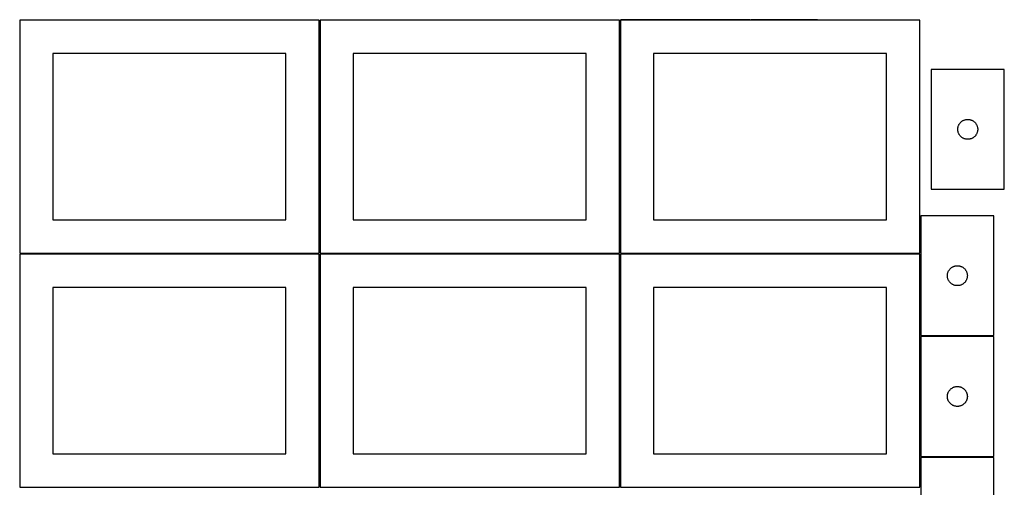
# Model space of a CAD drawing. Header units: millimetres. Extents: x 7 to 1493, y 7 to 2993.
# Tile 4 of 15: x 7 to 1487, y 1412 to 2115. Entities that reach past the tile are written whole.
import ezdxf

# ---------------------------------------------------------------- set-up
doc = ezdxf.new("R2010")
doc.units = ezdxf.units.MM
doc.layers.add('COMMON', color=5, linetype='CONTINUOUS', true_color=0x0000ff)
doc.layers.add('CUT', color=7, linetype='CONTINUOUS', true_color=0x000000)

msp = doc.modelspace()

# ---------------------------------------------------------------- linework, layer by layer
at = {"layer": 'COMMON'}
for p, q in [((457.299608, 1764.123915), (457.299608, 2114.123915)), ((908.799609, 1764.148695), (908.799609, 2114.123915)), ((1104.55185, 2114.898696), (909.549609, 2114.898696)), ((1206.051851, 2114.898696), (1106.051851, 2114.898696)), ((456.549607, 1763.373915), (6.549607, 1763.373915)), ((457.299608, 1412.623914), (457.299608, 1762.623914)), ((908.049608, 1763.373915), (458.049608, 1763.373915)), ((908.799609, 1412.648694), (908.799609, 1762.623914)), ((1359.549609, 1763.398695), (909.549609, 1763.398695)), ((1471.074237, 1639.497834), (1361.074237, 1639.497834)), ((1471.074237, 1457.997833), (1361.074237, 1457.997833))]:
    msp.add_line(p, q, dxfattribs=at)
at = {"layer": 'CUT'}
for p, q in [((456.549607, 2114.123915), (6.549607, 2114.123915)), ((6.549607, 2114.123915), (6.549607, 1764.123915)), ((456.549607, 1764.123915), (456.549607, 2114.123915)), ((908.049608, 2114.123915), (458.049608, 2114.123915)), ((458.049608, 2114.123915), (458.049608, 1764.123915)), ((908.049608, 1764.123915), (908.049608, 2114.123915)), ((1359.549609, 2114.148695), (909.549609, 2114.148695)), ((909.549609, 2114.148695), (909.549609, 1764.148695)), ((1359.549609, 1764.148695), (1359.549609, 2114.148695)), ((406.549607, 2064.123915), (56.549607, 2064.123915)), ((56.549607, 2064.123915), (56.549607, 1814.123915)), ((406.549607, 1814.123915), (406.549607, 2064.123915)), ((858.049608, 2064.123915), (508.049608, 2064.123915)), ((508.049608, 2064.123915), (508.049608, 1814.123915)), ((858.049608, 1814.123915), (858.049608, 2064.123915)), ((1309.549609, 2064.148695), (959.549609, 2064.148695)), ((959.549609, 2064.148695), (959.549609, 1814.148695)), ((1309.549609, 1814.148695), (1309.549609, 2064.148695)), ((1486.639911, 2040.141632), (1376.639911, 2040.141632)), ((1376.639911, 2040.141632), (1376.639911, 1860.141632)), ((1486.639911, 1860.141632), (1486.639911, 2040.141632)), ((1417.040946, 1953.586949), (1417.237663, 1954.333917)), ((1417.237663, 1954.333917), (1417.472573, 1955.069768)), ((1417.472573, 1955.069768), (1417.745052, 1955.792551)), ((1417.745052, 1955.792551), (1418.054377, 1956.500348)), ((1418.054377, 1956.500348), (1418.399729, 1957.191284)), ((1418.399729, 1957.191284), (1418.780192, 1957.863525)), ((1418.780192, 1957.863525), (1419.194756, 1958.515288)), ((1419.194756, 1958.515288), (1419.642323, 1959.144847)), ((1419.642323, 1959.144847), (1420.121705, 1959.75053)), ((1420.121705, 1959.75053), (1420.631631, 1960.330733)), ((1420.631631, 1960.330733), (1421.170749, 1960.883915)), ((1421.170749, 1960.883915), (1421.737629, 1961.408611)), ((1421.737629, 1961.408611), (1422.330769, 1961.90343)), ((1422.330769, 1961.90343), (1422.948595, 1962.367058)), ((1422.948595, 1962.367058), (1423.589468, 1962.798266)), ((1423.589468, 1962.798266), (1424.25169, 1963.195911)), ((1424.25169, 1963.195911), (1424.933504, 1963.558939)), ((1424.933504, 1963.558939), (1425.633103, 1963.886386)), ((1425.633103, 1963.886386), (1426.34863, 1964.177385)), ((1426.34863, 1964.177385), (1427.078189, 1964.431163)), ((1427.078189, 1964.431163), (1427.819844, 1964.647048)), ((1427.819844, 1964.647048), (1428.57163, 1964.824468)), ((1428.57163, 1964.824468), (1429.331553, 1964.962951)), ((1429.331553, 1964.962951), (1430.097596, 1965.062131)), ((1430.097596, 1965.062131), (1430.86773, 1965.121744)), ((1430.86773, 1965.121744), (1431.639911, 1965.141632)), ((1431.639911, 1965.141632), (1432.412093, 1965.121744)), ((1432.412093, 1965.121744), (1433.182226, 1965.062131)), ((1433.182226, 1965.062131), (1433.94827, 1964.962951)), ((1433.94827, 1964.962951), (1434.708192, 1964.824468)), ((1434.708192, 1964.824468), (1435.459978, 1964.647048)), ((1435.459978, 1964.647048), (1436.201634, 1964.431163)), ((1436.201634, 1964.431163), (1436.931193, 1964.177385)), ((1436.931193, 1964.177385), (1437.64672, 1963.886386)), ((1437.64672, 1963.886386), (1438.346318, 1963.558939)), ((1438.346318, 1963.558939), (1439.028132, 1963.195911)), ((1439.028132, 1963.195911), (1439.690354, 1962.798266)), ((1439.690354, 1962.798266), (1440.331228, 1962.367058)), ((1440.331228, 1962.367058), (1440.949053, 1961.90343)), ((1440.949053, 1961.90343), (1441.542193, 1961.408611)), ((1441.542193, 1961.408611), (1442.109074, 1960.883915)), ((1442.109074, 1960.883915), (1442.648192, 1960.330733)), ((1442.648192, 1960.330733), (1443.158118, 1959.75053)), ((1443.158118, 1959.75053), (1443.6375, 1959.144847)), ((1443.6375, 1959.144847), (1444.085066, 1958.515288)), ((1444.085066, 1958.515288), (1444.499631, 1957.863525)), ((1444.499631, 1957.863525), (1444.880093, 1957.191284)), ((1444.880093, 1957.191284), (1445.225445, 1956.500348)), ((1445.225445, 1956.500348), (1445.534771, 1955.792551)), ((1445.534771, 1955.792551), (1445.80725, 1955.069768)), ((1445.80725, 1955.069768), (1446.042159, 1954.333917)), ((1446.042159, 1954.333917), (1446.238877, 1953.586949)), ((1416.644884, 1950.527851), (1416.684648, 1951.299264)), ((1416.644884, 1949.755414), (1416.644884, 1950.527851)), ((1416.684648, 1948.984001), (1416.644884, 1949.755414)), ((1416.684648, 1951.299264), (1416.764071, 1952.067608)), ((1416.764071, 1948.215657), (1416.684648, 1948.984001)), ((1416.764071, 1952.067608), (1416.882942, 1952.830844)), ((1416.882942, 1947.452421), (1416.764071, 1948.215657)), ((1416.882942, 1952.830844), (1417.040946, 1953.586949)), ((1417.040946, 1946.696316), (1416.882942, 1947.452421)), ((1417.237663, 1945.949348), (1417.040946, 1946.696316)), ((1417.472573, 1945.213497), (1417.237663, 1945.949348)), ((1417.745052, 1944.490714), (1417.472573, 1945.213497)), ((1418.054377, 1943.782917), (1417.745052, 1944.490714)), ((1418.399729, 1943.091981), (1418.054377, 1943.782917)), ((1418.780192, 1942.41974), (1418.399729, 1943.091981)), ((1419.194756, 1941.767977), (1418.780192, 1942.41974)), ((1419.642323, 1941.138418), (1419.194756, 1941.767977)), ((1420.121705, 1940.532735), (1419.642323, 1941.138418)), ((1420.631631, 1939.952532), (1420.121705, 1940.532735)), ((1421.170749, 1939.39935), (1420.631631, 1939.952532)), ((1421.737629, 1938.874654), (1421.170749, 1939.39935)), ((1442.109074, 1939.39935), (1441.542193, 1938.874654)), ((1442.648192, 1939.952532), (1442.109074, 1939.39935)), ((1443.158118, 1940.532735), (1442.648192, 1939.952532)), ((1443.6375, 1941.138418), (1443.158118, 1940.532735)), ((1444.085066, 1941.767977), (1443.6375, 1941.138418)), ((1444.499631, 1942.41974), (1444.085066, 1941.767977)), ((1444.880093, 1943.091981), (1444.499631, 1942.41974)), ((1445.225445, 1943.782917), (1444.880093, 1943.091981)), ((1445.534771, 1944.490714), (1445.225445, 1943.782917)), ((1445.80725, 1945.213497), (1445.534771, 1944.490714)), ((1446.042159, 1945.949348), (1445.80725, 1945.213497)), ((1446.238877, 1946.696316), (1446.042159, 1945.949348)), ((1446.238877, 1953.586949), (1446.396881, 1952.830844)), ((1446.396881, 1947.452421), (1446.238877, 1946.696316)), ((1446.396881, 1952.830844), (1446.515751, 1952.067608)), ((1446.515751, 1948.215657), (1446.396881, 1947.452421)), ((1446.515751, 1952.067608), (1446.595174, 1951.299264)), ((1446.595174, 1948.984001), (1446.515751, 1948.215657)), ((1446.595174, 1951.299264), (1446.634938, 1950.527851)), ((1446.634938, 1949.755414), (1446.595174, 1948.984001)), ((1446.634938, 1950.527851), (1446.634938, 1949.755414)), ((1422.330769, 1938.379835), (1421.737629, 1938.874654)), ((1422.948595, 1937.916207), (1422.330769, 1938.379835)), ((1423.589468, 1937.484999), (1422.948595, 1937.916207)), ((1424.25169, 1937.087354), (1423.589468, 1937.484999)), ((1424.933504, 1936.724326), (1424.25169, 1937.087354)), ((1425.633103, 1936.396879), (1424.933504, 1936.724326)), ((1426.34863, 1936.10588), (1425.633103, 1936.396879)), ((1427.078189, 1935.852102), (1426.34863, 1936.10588)), ((1427.819844, 1935.636217), (1427.078189, 1935.852102)), ((1428.57163, 1935.458797), (1427.819844, 1935.636217)), ((1429.331553, 1935.320314), (1428.57163, 1935.458797)), ((1430.097596, 1935.221134), (1429.331553, 1935.320314)), ((1430.86773, 1935.161521), (1430.097596, 1935.221134)), ((1431.639911, 1935.141632), (1430.86773, 1935.161521)), ((1432.412093, 1935.161521), (1431.639911, 1935.141632)), ((1433.182226, 1935.221134), (1432.412093, 1935.161521)), ((1433.94827, 1935.320314), (1433.182226, 1935.221134)), ((1434.708192, 1935.458797), (1433.94827, 1935.320314)), ((1435.459978, 1935.636217), (1434.708192, 1935.458797)), ((1436.201634, 1935.852102), (1435.459978, 1935.636217)), ((1436.931193, 1936.10588), (1436.201634, 1935.852102)), ((1437.64672, 1936.396879), (1436.931193, 1936.10588)), ((1438.346318, 1936.724326), (1437.64672, 1936.396879)), ((1439.028132, 1937.087354), (1438.346318, 1936.724326)), ((1439.690354, 1937.484999), (1439.028132, 1937.087354)), ((1440.331228, 1937.916207), (1439.690354, 1937.484999)), ((1440.949053, 1938.379835), (1440.331228, 1937.916207)), ((1441.542193, 1938.874654), (1440.949053, 1938.379835)), ((1376.639911, 1860.141632), (1486.639911, 1860.141632)), ((56.549607, 1814.123915), (406.549607, 1814.123915)), ((508.049608, 1814.123915), (858.049608, 1814.123915)), ((959.549609, 1814.148695), (1309.549609, 1814.148695)), ((1471.074237, 1820.247834), (1361.074237, 1820.247834)), ((1361.074237, 1820.247834), (1361.074237, 1640.247834)), ((1471.074237, 1640.247834), (1471.074237, 1820.247834)), ((6.549607, 1764.123915), (456.549607, 1764.123915)), ((456.549607, 1762.623914), (6.549607, 1762.623914)), ((6.549607, 1762.623914), (6.549607, 1412.623914)), ((456.549607, 1412.623914), (456.549607, 1762.623914)), ((458.049608, 1764.123915), (908.049608, 1764.123915)), ((908.049608, 1762.623914), (458.049608, 1762.623914)), ((458.049608, 1762.623914), (458.049608, 1412.623914)), ((908.049608, 1412.623914), (908.049608, 1762.623914)), ((909.549609, 1764.148695), (1359.549609, 1764.148695)), ((1359.549609, 1762.648694), (909.549609, 1762.648694)), ((909.549609, 1762.648694), (909.549609, 1412.648694)), ((1359.549609, 1412.648694), (1359.549609, 1762.648694)), ((1401.118974, 1731.405466), (1401.198397, 1732.173809)), ((1401.198397, 1732.173809), (1401.317267, 1732.937045)), ((1401.317267, 1732.937045), (1401.475271, 1733.69315)), ((1401.475271, 1733.69315), (1401.671989, 1734.440118)), ((1401.671989, 1734.440118), (1401.906898, 1735.175969)), ((1401.906898, 1735.175969), (1402.179377, 1735.898752)), ((1402.179377, 1735.898752), (1402.488703, 1736.60655)), ((1402.488703, 1736.60655), (1402.834055, 1737.297485)), ((1402.834055, 1737.297485), (1403.214517, 1737.969726)), ((1403.214517, 1737.969726), (1403.629081, 1738.621489)), ((1403.629081, 1738.621489), (1404.076648, 1739.251048)), ((1404.076648, 1739.251048), (1404.55603, 1739.856731)), ((1404.55603, 1739.856731), (1405.065956, 1740.436934)), ((1405.065956, 1740.436934), (1405.605074, 1740.990116)), ((1405.605074, 1740.990116), (1406.171955, 1741.514813)), ((1406.171955, 1741.514813), (1406.765094, 1742.009631)), ((1406.765094, 1742.009631), (1407.38292, 1742.473259)), ((1407.38292, 1742.473259), (1408.023794, 1742.904467)), ((1408.023794, 1742.904467), (1408.686016, 1743.302112)), ((1408.686016, 1743.302112), (1409.36783, 1743.66514)), ((1409.36783, 1743.66514), (1410.067428, 1743.992587)), ((1410.067428, 1743.992587), (1410.782955, 1744.283586)), ((1410.782955, 1744.283586), (1411.512514, 1744.537364)), ((1411.512514, 1744.537364), (1412.25417, 1744.75325)), ((1412.25417, 1744.75325), (1413.005956, 1744.930669)), ((1413.005956, 1744.930669), (1413.765878, 1745.069152)), ((1413.765878, 1745.069152), (1414.531922, 1745.168332)), ((1414.531922, 1745.168332), (1415.302055, 1745.227945)), ((1415.302055, 1745.227945), (1416.074237, 1745.247834)), ((1416.074237, 1745.247834), (1416.846418, 1745.227945)), ((1416.846418, 1745.227945), (1417.616552, 1745.168332)), ((1417.616552, 1745.168332), (1418.382595, 1745.069152)), ((1418.382595, 1745.069152), (1419.142518, 1744.930669)), ((1419.142518, 1744.930669), (1419.894303, 1744.75325)), ((1419.894303, 1744.75325), (1420.635959, 1744.537364)), ((1420.635959, 1744.537364), (1421.365518, 1744.283586)), ((1421.365518, 1744.283586), (1422.081045, 1743.992587)), ((1422.081045, 1743.992587), (1422.780644, 1743.66514)), ((1422.780644, 1743.66514), (1423.462458, 1743.302112)), ((1423.462458, 1743.302112), (1424.12468, 1742.904467)), ((1424.12468, 1742.904467), (1424.765553, 1742.473259)), ((1424.765553, 1742.473259), (1425.383379, 1742.009631)), ((1425.383379, 1742.009631), (1425.976518, 1741.514813)), ((1425.976518, 1741.514813), (1426.543399, 1740.990116)), ((1426.543399, 1740.990116), (1427.082517, 1740.436934)), ((1427.082517, 1740.436934), (1427.592443, 1739.856731)), ((1427.592443, 1739.856731), (1428.071825, 1739.251048)), ((1428.071825, 1739.251048), (1428.519392, 1738.621489)), ((1428.519392, 1738.621489), (1428.933956, 1737.969726)), ((1428.933956, 1737.969726), (1429.314419, 1737.297485)), ((1429.314419, 1737.297485), (1429.659771, 1736.60655)), ((1429.659771, 1736.60655), (1429.969096, 1735.898752)), ((1429.969096, 1735.898752), (1430.241575, 1735.175969)), ((1430.241575, 1735.175969), (1430.476485, 1734.440118)), ((1430.476485, 1734.440118), (1430.673202, 1733.69315)), ((1430.673202, 1733.69315), (1430.831206, 1732.937045)), ((1430.831206, 1732.937045), (1430.950077, 1732.173809)), ((1430.950077, 1732.173809), (1431.0295, 1731.405466)), ((1401.07921, 1730.634052), (1401.118974, 1731.405466)), ((1401.07921, 1729.861615), (1401.07921, 1730.634052)), ((1401.118974, 1729.090202), (1401.07921, 1729.861615)), ((1401.198397, 1728.321858), (1401.118974, 1729.090202)), ((1401.317267, 1727.558622), (1401.198397, 1728.321858)), ((1401.475271, 1726.802518), (1401.317267, 1727.558622)), ((1401.671989, 1726.055549), (1401.475271, 1726.802518)), ((1401.906898, 1725.319698), (1401.671989, 1726.055549)), ((1402.179377, 1724.596915), (1401.906898, 1725.319698)), ((1402.488703, 1723.889118), (1402.179377, 1724.596915)), ((1402.834055, 1723.198183), (1402.488703, 1723.889118)), ((1403.214517, 1722.525942), (1402.834055, 1723.198183)), ((1403.629081, 1721.874178), (1403.214517, 1722.525942)), ((1404.076648, 1721.244619), (1403.629081, 1721.874178)), ((1404.55603, 1720.638936), (1404.076648, 1721.244619)), ((1405.065956, 1720.058734), (1404.55603, 1720.638936)), ((1405.605074, 1719.505551), (1405.065956, 1720.058734)), ((1406.171955, 1718.980855), (1405.605074, 1719.505551)), ((1406.765094, 1718.486037), (1406.171955, 1718.980855)), ((1407.38292, 1718.022409), (1406.765094, 1718.486037)), ((1408.023794, 1717.5912), (1407.38292, 1718.022409)), ((1408.686016, 1717.193555), (1408.023794, 1717.5912)), ((1409.36783, 1716.830527), (1408.686016, 1717.193555)), ((1423.462458, 1717.193555), (1422.780644, 1716.830527)), ((1424.12468, 1717.5912), (1423.462458, 1717.193555)), ((1424.765553, 1718.022409), (1424.12468, 1717.5912)), ((1425.383379, 1718.486037), (1424.765553, 1718.022409)), ((1425.976518, 1718.980855), (1425.383379, 1718.486037)), ((1426.543399, 1719.505551), (1425.976518, 1718.980855)), ((1427.082517, 1720.058734), (1426.543399, 1719.505551)), ((1427.592443, 1720.638936), (1427.082517, 1720.058734)), ((1428.071825, 1721.244619), (1427.592443, 1720.638936)), ((1428.519392, 1721.874178), (1428.071825, 1721.244619)), ((1428.933956, 1722.525942), (1428.519392, 1721.874178)), ((1429.314419, 1723.198183), (1428.933956, 1722.525942)), ((1429.659771, 1723.889118), (1429.314419, 1723.198183)), ((1429.969096, 1724.596915), (1429.659771, 1723.889118)), ((1430.241575, 1725.319698), (1429.969096, 1724.596915)), ((1430.476485, 1726.055549), (1430.241575, 1725.319698)), ((1430.673202, 1726.802518), (1430.476485, 1726.055549)), ((1430.831206, 1727.558622), (1430.673202, 1726.802518)), ((1430.950077, 1728.321858), (1430.831206, 1727.558622)), ((1431.0295, 1729.090202), (1430.950077, 1728.321858)), ((1431.0295, 1731.405466), (1431.069264, 1730.634052)), ((1431.069264, 1729.861615), (1431.0295, 1729.090202)), ((1431.069264, 1730.634052), (1431.069264, 1729.861615)), ((406.549607, 1712.623914), (56.549607, 1712.623914)), ((56.549607, 1712.623914), (56.549607, 1462.623914)), ((406.549607, 1462.623914), (406.549607, 1712.623914)), ((858.049608, 1712.623914), (508.049608, 1712.623914)), ((508.049608, 1712.623914), (508.049608, 1462.623914)), ((858.049608, 1462.623914), (858.049608, 1712.623914)), ((1309.549609, 1712.648694), (959.549609, 1712.648694)), ((959.549609, 1712.648694), (959.549609, 1462.648694)), ((1309.549609, 1462.648694), (1309.549609, 1712.648694)), ((1410.067428, 1716.50308), (1409.36783, 1716.830527)), ((1410.782955, 1716.212081), (1410.067428, 1716.50308)), ((1411.512514, 1715.958303), (1410.782955, 1716.212081)), ((1412.25417, 1715.742418), (1411.512514, 1715.958303)), ((1413.005956, 1715.564998), (1412.25417, 1715.742418)), ((1413.765878, 1715.426515), (1413.005956, 1715.564998)), ((1414.531922, 1715.327336), (1413.765878, 1715.426515)), ((1415.302055, 1715.267722), (1414.531922, 1715.327336)), ((1416.074237, 1715.247834), (1415.302055, 1715.267722)), ((1416.846418, 1715.267722), (1416.074237, 1715.247834)), ((1417.616552, 1715.327336), (1416.846418, 1715.267722)), ((1418.382595, 1715.426515), (1417.616552, 1715.327336)), ((1419.142518, 1715.564998), (1418.382595, 1715.426515)), ((1419.894303, 1715.742418), (1419.142518, 1715.564998)), ((1420.635959, 1715.958303), (1419.894303, 1715.742418)), ((1421.365518, 1716.212081), (1420.635959, 1715.958303)), ((1422.081045, 1716.50308), (1421.365518, 1716.212081)), ((1422.780644, 1716.830527), (1422.081045, 1716.50308)), ((1361.074237, 1640.247834), (1471.074237, 1640.247834)), ((1471.074237, 1638.747833), (1361.074237, 1638.747833)), ((1361.074237, 1638.747833), (1361.074237, 1458.747833)), ((1471.074237, 1458.747833), (1471.074237, 1638.747833)), ((1401.906898, 1553.675968), (1402.179377, 1554.398751)), ((1402.179377, 1554.398751), (1402.488703, 1555.106549)), ((1402.488703, 1555.106549), (1402.834055, 1555.797484)), ((1402.834055, 1555.797484), (1403.214517, 1556.469725)), ((1403.214517, 1556.469725), (1403.629081, 1557.121488)), ((1403.629081, 1557.121488), (1404.076648, 1557.751047)), ((1404.076648, 1557.751047), (1404.55603, 1558.35673)), ((1404.55603, 1558.35673), (1405.065956, 1558.936933)), ((1405.065956, 1558.936933), (1405.605074, 1559.490115)), ((1405.605074, 1559.490115), (1406.171955, 1560.014812)), ((1406.171955, 1560.014812), (1406.765094, 1560.50963)), ((1406.765094, 1560.50963), (1407.38292, 1560.973258)), ((1407.38292, 1560.973258), (1408.023794, 1561.404466)), ((1408.023794, 1561.404466), (1408.686016, 1561.802111)), ((1408.686016, 1561.802111), (1409.36783, 1562.165139)), ((1409.36783, 1562.165139), (1410.067428, 1562.492586)), ((1410.067428, 1562.492586), (1410.782955, 1562.783585)), ((1410.782955, 1562.783585), (1411.512514, 1563.037363)), ((1411.512514, 1563.037363), (1412.25417, 1563.253249)), ((1412.25417, 1563.253249), (1413.005956, 1563.430668)), ((1413.005956, 1563.430668), (1413.765878, 1563.569151)), ((1413.765878, 1563.569151), (1414.531922, 1563.668331)), ((1414.531922, 1563.668331), (1415.302055, 1563.727944)), ((1415.302055, 1563.727944), (1416.074237, 1563.747833)), ((1416.074237, 1563.747833), (1416.846418, 1563.727944)), ((1416.846418, 1563.727944), (1417.616552, 1563.668331)), ((1417.616552, 1563.668331), (1418.382595, 1563.569151)), ((1418.382595, 1563.569151), (1419.142518, 1563.430668)), ((1419.142518, 1563.430668), (1419.894303, 1563.253249)), ((1419.894303, 1563.253249), (1420.635959, 1563.037363)), ((1420.635959, 1563.037363), (1421.365518, 1562.783585)), ((1421.365518, 1562.783585), (1422.081045, 1562.492586)), ((1422.081045, 1562.492586), (1422.780644, 1562.165139)), ((1422.780644, 1562.165139), (1423.462458, 1561.802111)), ((1423.462458, 1561.802111), (1424.12468, 1561.404466)), ((1424.12468, 1561.404466), (1424.765553, 1560.973258)), ((1424.765553, 1560.973258), (1425.383379, 1560.50963)), ((1425.383379, 1560.50963), (1425.976518, 1560.014812)), ((1425.976518, 1560.014812), (1426.543399, 1559.490115)), ((1426.543399, 1559.490115), (1427.082517, 1558.936933)), ((1427.082517, 1558.936933), (1427.592443, 1558.35673)), ((1427.592443, 1558.35673), (1428.071825, 1557.751047)), ((1428.071825, 1557.751047), (1428.519392, 1557.121488)), ((1428.519392, 1557.121488), (1428.933956, 1556.469725)), ((1428.933956, 1556.469725), (1429.314419, 1555.797484)), ((1429.314419, 1555.797484), (1429.659771, 1555.106549)), ((1429.659771, 1555.106549), (1429.969096, 1554.398751)), ((1429.969096, 1554.398751), (1430.241575, 1553.675968)), ((1401.07921, 1549.134051), (1401.118974, 1549.905465)), ((1401.07921, 1548.361614), (1401.07921, 1549.134051)), ((1401.118974, 1547.590201), (1401.07921, 1548.361614)), ((1401.118974, 1549.905465), (1401.198397, 1550.673808)), ((1401.198397, 1546.821857), (1401.118974, 1547.590201)), ((1401.198397, 1550.673808), (1401.317267, 1551.437044)), ((1401.317267, 1546.058621), (1401.198397, 1546.821857)), ((1401.317267, 1551.437044), (1401.475271, 1552.193149)), ((1401.475271, 1545.302517), (1401.317267, 1546.058621)), ((1401.475271, 1552.193149), (1401.671989, 1552.940117)), ((1401.671989, 1544.555548), (1401.475271, 1545.302517)), ((1401.671989, 1552.940117), (1401.906898, 1553.675968)), ((1401.906898, 1543.819697), (1401.671989, 1544.555548)), ((1402.179377, 1543.096914), (1401.906898, 1543.819697)), ((1402.488703, 1542.389117), (1402.179377, 1543.096914)), ((1402.834055, 1541.698182), (1402.488703, 1542.389117)), ((1403.214517, 1541.025941), (1402.834055, 1541.698182)), ((1403.629081, 1540.374177), (1403.214517, 1541.025941)), ((1404.076648, 1539.744618), (1403.629081, 1540.374177)), ((1404.55603, 1539.138935), (1404.076648, 1539.744618)), ((1428.071825, 1539.744618), (1427.592443, 1539.138935)), ((1428.519392, 1540.374177), (1428.071825, 1539.744618)), ((1428.933956, 1541.025941), (1428.519392, 1540.374177)), ((1429.314419, 1541.698182), (1428.933956, 1541.025941)), ((1429.659771, 1542.389117), (1429.314419, 1541.698182)), ((1429.969096, 1543.096914), (1429.659771, 1542.389117)), ((1430.241575, 1543.819697), (1429.969096, 1543.096914)), ((1430.241575, 1553.675968), (1430.476485, 1552.940117)), ((1430.476485, 1544.555548), (1430.241575, 1543.819697)), ((1430.476485, 1552.940117), (1430.673202, 1552.193149)), ((1430.673202, 1545.302517), (1430.476485, 1544.555548)), ((1430.673202, 1552.193149), (1430.831206, 1551.437044)), ((1430.831206, 1546.058621), (1430.673202, 1545.302517)), ((1430.831206, 1551.437044), (1430.950077, 1550.673808)), ((1430.950077, 1546.821857), (1430.831206, 1546.058621)), ((1430.950077, 1550.673808), (1431.0295, 1549.905465)), ((1431.0295, 1547.590201), (1430.950077, 1546.821857)), ((1431.0295, 1549.905465), (1431.069264, 1549.134051)), ((1431.069264, 1548.361614), (1431.0295, 1547.590201)), ((1431.069264, 1549.134051), (1431.069264, 1548.361614)), ((1405.065956, 1538.558733), (1404.55603, 1539.138935)), ((1405.605074, 1538.00555), (1405.065956, 1538.558733)), ((1406.171955, 1537.480854), (1405.605074, 1538.00555)), ((1406.765094, 1536.986036), (1406.171955, 1537.480854)), ((1407.38292, 1536.522408), (1406.765094, 1536.986036)), ((1408.023794, 1536.091199), (1407.38292, 1536.522408)), ((1408.686016, 1535.693554), (1408.023794, 1536.091199)), ((1409.36783, 1535.330526), (1408.686016, 1535.693554)), ((1410.067428, 1535.003079), (1409.36783, 1535.330526)), ((1410.782955, 1534.71208), (1410.067428, 1535.003079)), ((1411.512514, 1534.458302), (1410.782955, 1534.71208)), ((1412.25417, 1534.242417), (1411.512514, 1534.458302)), ((1413.005956, 1534.064997), (1412.25417, 1534.242417)), ((1413.765878, 1533.926514), (1413.005956, 1534.064997)), ((1414.531922, 1533.827335), (1413.765878, 1533.926514)), ((1415.302055, 1533.767721), (1414.531922, 1533.827335)), ((1416.074237, 1533.747833), (1415.302055, 1533.767721)), ((1416.846418, 1533.767721), (1416.074237, 1533.747833)), ((1417.616552, 1533.827335), (1416.846418, 1533.767721)), ((1418.382595, 1533.926514), (1417.616552, 1533.827335)), ((1419.142518, 1534.064997), (1418.382595, 1533.926514)), ((1419.894303, 1534.242417), (1419.142518, 1534.064997)), ((1420.635959, 1534.458302), (1419.894303, 1534.242417)), ((1421.365518, 1534.71208), (1420.635959, 1534.458302)), ((1422.081045, 1535.003079), (1421.365518, 1534.71208)), ((1422.780644, 1535.330526), (1422.081045, 1535.003079)), ((1423.462458, 1535.693554), (1422.780644, 1535.330526)), ((1424.12468, 1536.091199), (1423.462458, 1535.693554)), ((1424.765553, 1536.522408), (1424.12468, 1536.091199)), ((1425.383379, 1536.986036), (1424.765553, 1536.522408)), ((1425.976518, 1537.480854), (1425.383379, 1536.986036)), ((1426.543399, 1538.00555), (1425.976518, 1537.480854)), ((1427.082517, 1538.558733), (1426.543399, 1538.00555)), ((1427.592443, 1539.138935), (1427.082517, 1538.558733)), ((56.549607, 1462.623914), (406.549607, 1462.623914)), ((508.049608, 1462.623914), (858.049608, 1462.623914)), ((959.549609, 1462.648694), (1309.549609, 1462.648694)), ((1361.074237, 1458.747833), (1471.074237, 1458.747833)), ((1471.074237, 1457.247832), (1361.074237, 1457.247832)), ((1361.074237, 1457.247832), (1361.074237, 1277.247832)), ((1471.074237, 1277.247832), (1471.074237, 1457.247832)), ((6.549607, 1412.623914), (456.549607, 1412.623914)), ((458.049608, 1412.623914), (908.049608, 1412.623914)), ((909.549609, 1412.648694), (1359.549609, 1412.648694))]:
    msp.add_line(p, q, dxfattribs=at)

doc.saveas('drawing.dxf')
